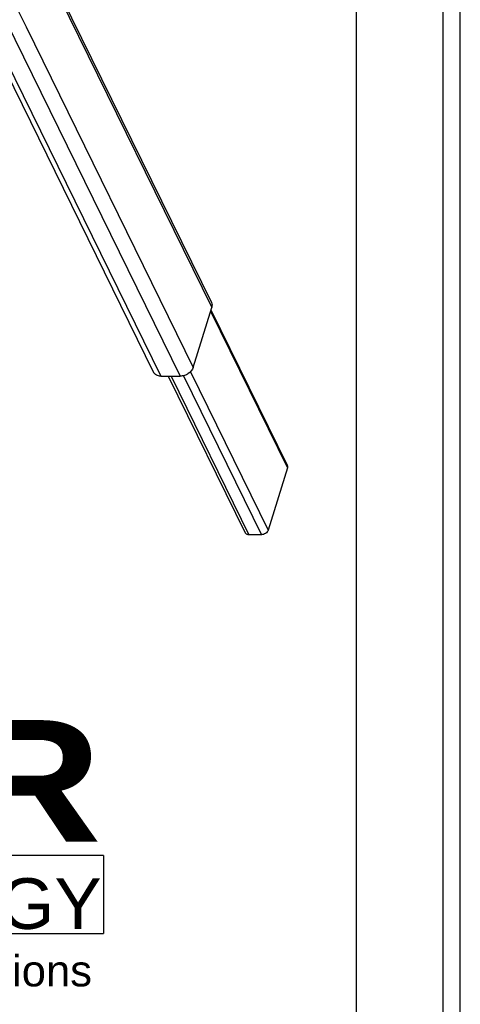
# Model space of a CAD drawing. Header units: millimetres. Extents: x 0 to 2100, y 0 to 2970.
# Tile 9 of 28: x 1846 to 2100, y 434 to 1003. Entities that reach past the tile are written whole.
import ezdxf

# ---------------------------------------------------------------- set-up
doc = ezdxf.new("R2010")
doc.units = ezdxf.units.MM
doc.header["$LTSCALE"] = 193.6
doc.layers.get('0').update_dxf_attribs({"linetype": 'CONTINUOUS'})
doc.layers.add('HUBER_Logo_BL0', color=7, linetype='CONTINUOUS')
doc.styles.add('TEXTSTYLE_2', font='ariblk.ttf')
doc.styles.add('TEXTSTYLE_3', font='arial.ttf')

# ---------------------------------------------------------------- blocks, each defined once
blk = doc.blocks.new('HUBER_LOGO_BL0', base_point=(1705.8, 504.77))
at = {"layer": 'HUBER_Logo_BL0', "color": 5, "linetype": 'CONTINUOUS'}
for p, q in [((1894.23, 520.25), (1511.73, 520.25)), ((1511.73, 520.25), (1538.73, 475.25)), ((1894.23, 520.25), (1894.23, 475.25)), ((1538.73, 475.25), (1894.23, 475.25))]:
    blk.add_line(p, q, dxfattribs=at)
at = {"layer": 'HUBER_Logo_BL0', "color": 2, "linetype": 'CONTINUOUS', "attachment_point": 3, "line_spacing_factor": 0.78}
for s, insert, char_height, width, style in [('HUBER\\P\\Farial.ttf;\\H29.25;TECHNOLOGY ', (1893.15, 598.34), 70.2, 387.6716, 'TEXTSTYLE_2'), ('WASTE WATER Solutions', (1887.58, 462.64), 18, 297.0335, 'TEXTSTYLE_3')]:
    blk.add_mtext(s, dxfattribs=dict(at, insert=insert, char_height=char_height, width=width, style=style))

msp = doc.modelspace()

# ---------------------------------------------------------------- linework, layer by layer
at = {"color": 7, "linetype": 'CONTINUOUS'}
for p, q in [((2100, 0), (2100, 2970)), ((2100, 0), (2100, 2970)), ((1590.42, 1585.24), (1956.47, 839.3)), ((1557.02, 1545), (1923.07, 799.07)), ((1945.94, 801.91), (1956.62, 836.47)), ((1956.2, 835.11), (2000.22, 745.41)), ((1927.29, 796.86), (1938.45, 796.86)), ((1931.54, 796.86), (1975.9, 706.48)), ((2000.3, 743.94), (1989.17, 707.95)), ((1985.31, 705.35), (1978.08, 705.35))]:
    msp.add_line(p, q, dxfattribs=at)
at = {"color": 3, "linetype": 'CONTINUOUS'}
msp.add_line((2090, 2950), (2090, 0), dxfattribs=at)
at = {"color": 5, "linetype": 'CONTINUOUS'}
msp.add_line((2040, 2900), (2040, 50), dxfattribs=at)
at = {"color": 9, "linetype": 'CONTINUOUS'}
for p, q in [((1590.57, 1582.4), (1956.62, 836.47)), ((1561.24, 1542.8), (1927.29, 796.86)), ((1572.4, 1542.8), (1938.45, 796.86)), ((1757.99, 1184.91), (1849.51, 998.42)), ((1849.51, 998.42), (1945.94, 801.91)), ((1955.95, 834.31), (2000.3, 743.94)), ((1933.16, 796.86), (1978.08, 705.35)), ((1940.28, 797.09), (1985.31, 705.35)), ((1944.32, 799.35), (1989.17, 707.95))]:
    msp.add_line(p, q, dxfattribs=at)
at = {"color": 7, "linetype": 'CONTINUOUS'}
for points, knots in [([(1956.47, 839.3), (1956.68, 838.89), (1956.92, 837.92), (1956.77, 836.94), (1956.62, 836.47)], [0, 0, 0, 0, 0.482606, 1, 1, 1, 1]), ([(1945.94, 801.91), (1945.49, 800.46), (1944.07, 798.85), (1942.02, 797.69), (1940.49, 797.07), (1939.26, 796.86), (1938.45, 796.86)], [0, 0, 0, 0, 0.480049, 0.612715, 0.745278, 1, 1, 1, 1]), ([(1927.29, 796.86), (1926.83, 796.86), (1925.93, 796.95), (1924.7, 797.38), (1923.7, 798.09), (1923.23, 798.73), (1923.07, 799.07)], [0, 0, 0, 0, 0.277946, 0.534954, 0.773145, 1, 1, 1, 1]), ([(2000.22, 745.41), (2000.33, 745.19), (2000.45, 744.69), (2000.37, 744.19), (2000.3, 743.94)], [0, 0, 0, 0, 0.482606, 1, 1, 1, 1]), ([(1978.08, 705.35), (1977.84, 705.35), (1977.37, 705.39), (1976.74, 705.61), (1976.22, 705.98), (1975.98, 706.31), (1975.9, 706.48)], [0, 0, 0, 0, 0.277946, 0.534954, 0.773145, 1, 1, 1, 1]), ([(1989.17, 707.95), (1988.94, 707.2), (1988.05, 706.2), (1986.58, 705.49), (1985.72, 705.35), (1985.31, 705.35)], [0, 0, 0, 0, 0.48037, 0.745108, 1, 1, 1, 1])]:
    msp.add_open_spline(points, degree=3, knots=knots, dxfattribs=at)

# ---------------------------------------------------------------- block references
at = {"layer": 'HUBER_Logo_BL0'}
msp.add_blockref('HUBER_LOGO_BL0', (1705.8, 504.77), dxfattribs=at)

doc.saveas('drawing.dxf')
